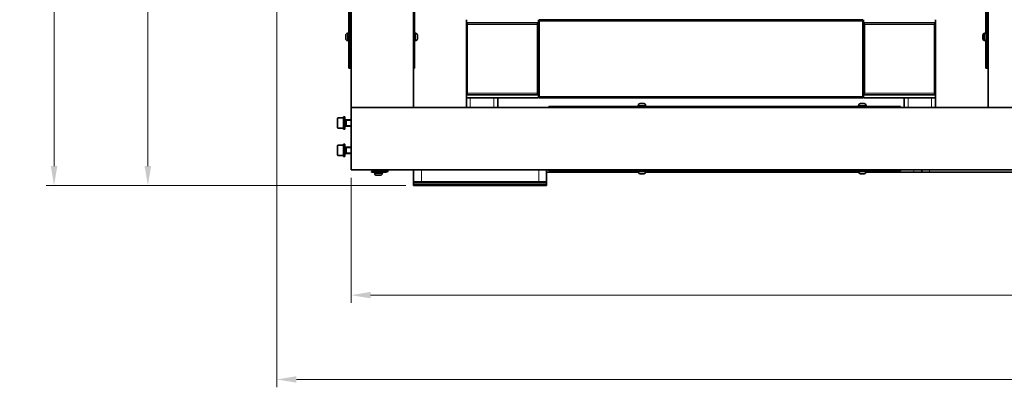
# Model space of a CAD drawing. Header units: millimetres. Extents: x 0 to 5940, y 0 to 4200.
# Tile 6 of 49: x 1509 to 2768, y 963 to 1433. Entities that reach past the tile are written whole.
import ezdxf

# ---------------------------------------------------------------- set-up
doc = ezdxf.new("R2010")
doc.units = ezdxf.units.MM
doc.header["$LTSCALE"] = 10
for name, color, linetype, lineweight, true_color in [('Filettatura(ISO)', 3, 'Continuous', 9, 0x00ff00), ('Quote(ISO)', 7, 'Continuous', 25, 0x80ff00), ('Spigoli tangenti visibili(ISO)', 7, 'Continuous', 15, 0x00803f)]:
    doc.layers.add(name, color=color, linetype=linetype, lineweight=lineweight, true_color=true_color)
doc.layers.add('Spigoli visibili(ISO)', color=7, linetype='Continuous', lineweight=35)
doc.styles.add('Corrente-BSI', font='arial.ttf')
doc.dimstyles.new('DEFAULT-ISO', dxfattribs={"dimscale": 10, "dimtxt": 3.5, "dimasz": 2.5, "dimexe": 1, "dimexo": 1, "dimgap": 0.762, "dimtad": 1, "dimtoh": 1, "dimrnd": 1e-08, "dimtxsty": 'Corrente-BSI', "dimcen": 0.09, "dimdle": 10, "dimclrd": 7, "dimclre": 7, "dimclrt": 7, "dimazin": 2, "dimtfac": 0.571429, "dimtmove": 0, "dimatfit": 3, "dimfxl": 1, "dimtolj": 1, "dimlwd": 5, "dimlwe": 5, "dimarcsym": 0})

# ---------------------------------------------------------------- blocks, each defined once
blk = doc.blocks.new('*D15')
at = {"layer": 'Defpoints', "color": 0, "linetype": 'Continuous', "transparency": 16777216}
for p in [(1877.7, 3226), (1552.7, 1221), (2012.7, 1221)]:
    blk.add_point(p, dxfattribs=at)
at = {"layer": 'Quote(ISO)', "color": 7, "linetype": 'Continuous', "lineweight": 5, "transparency": 16777216}
for p, q in [((1867.7, 3226), (1542.7, 3226)), ((1552.7, 3201), (1552.7, 1246)), ((2002.7, 1221), (1542.7, 1221))]:
    blk.add_line(p, q, dxfattribs=at)
at = {"layer": 'Quote(ISO)', "color": 7, "linetype": 'Continuous', "transparency": 16777216}
for points in [[(1548.5, 3201), (1556.9, 3201), (1552.7, 3226)], [(1548.5, 1246), (1556.9, 1246), (1552.7, 1221)]]:
    blk.add_solid(points, dxfattribs=at)
at = {"layer": 'Quote(ISO)', "color": 7, "linetype": 'Continuous', "lineweight": 9, "transparency": 16777216, "insert": (1509.3, 2170.8), "char_height": 35, "attachment_point": 1, "rotation": 90, "style": 'Corrente-BSI'}
blk.add_mtext('\\A1;2005', dxfattribs=at)
blk = doc.blocks.new('*D17')
at = {"layer": 'Defpoints', "color": 0, "linetype": 'Continuous', "transparency": 16777216}
for p in [(1932.7, 1241), (3882.7, 1241), (1932.7, 1081)]:
    blk.add_point(p, dxfattribs=at)
at = {"layer": 'Quote(ISO)', "color": 7, "linetype": 'Continuous', "lineweight": 5, "transparency": 16777216}
for p, q in [((1932.7, 1231), (1932.7, 1071)), ((3882.7, 1231), (3882.7, 1071)), ((3857.7, 1081), (1957.7, 1081))]:
    blk.add_line(p, q, dxfattribs=at)
at = {"layer": 'Quote(ISO)', "color": 7, "linetype": 'Continuous', "transparency": 16777216}
for points in [[(1957.7, 1085.1), (1957.7, 1076.8), (1932.7, 1081)], [(3857.7, 1085.1), (3857.7, 1076.8), (3882.7, 1081)]]:
    blk.add_solid(points, dxfattribs=at)
at = {"layer": 'Quote(ISO)', "color": 7, "linetype": 'Continuous', "lineweight": 9, "transparency": 16777216, "insert": (2857.1, 1124.3), "char_height": 35, "attachment_point": 1, "style": 'Corrente-BSI'}
blk.add_mtext('\\A1;1950', dxfattribs=at)
blk = doc.blocks.new('*D18')
at = {"layer": 'Defpoints', "color": 0, "linetype": 'Continuous', "transparency": 16777216}
for p in [(1837.7, 3186), (4055.3, 1493.2), (1837.7, 973.2)]:
    blk.add_point(p, dxfattribs=at)
at = {"layer": 'Quote(ISO)', "color": 7, "linetype": 'Continuous', "lineweight": 5, "transparency": 16777216}
for p, q in [((1837.7, 3176), (1837.7, 963.2)), ((4055.3, 1483.2), (4055.3, 963.2)), ((4030.3, 973.2), (1862.7, 973.2))]:
    blk.add_line(p, q, dxfattribs=at)
at = {"layer": 'Quote(ISO)', "color": 7, "linetype": 'Continuous', "transparency": 16777216}
for points in [[(1862.7, 977.4), (1862.7, 969.1), (1837.7, 973.2)], [(4030.3, 977.4), (4030.3, 969.1), (4055.3, 973.2)]]:
    blk.add_solid(points, dxfattribs=at)
at = {"layer": 'Quote(ISO)', "color": 7, "linetype": 'Continuous', "lineweight": 9, "transparency": 16777216, "insert": (2893.9, 1016.6), "char_height": 35, "attachment_point": 1, "style": 'Corrente-BSI'}
blk.add_mtext('\\A1;2218', dxfattribs=at)
blk = doc.blocks.new('*D21')
at = {"layer": 'Defpoints', "color": 0, "linetype": 'Continuous', "transparency": 16777216}
for p in [(1672.7, 2408), (1772.7, 2408), (2012.7, 1221)]:
    blk.add_point(p, dxfattribs=at)
at = {"layer": 'Quote(ISO)', "color": 7, "linetype": 'Continuous', "lineweight": 5, "transparency": 16777216}
for p, q in [((1762.7, 2408), (1662.7, 2408)), ((1672.7, 1246), (1672.7, 2383)), ((2002.7, 1221), (1662.7, 1221))]:
    blk.add_line(p, q, dxfattribs=at)
at = {"layer": 'Quote(ISO)', "color": 7, "linetype": 'Continuous', "transparency": 16777216}
for points in [[(1668.5, 2383), (1676.9, 2383), (1672.7, 2408)], [(1668.5, 1246), (1676.9, 1246), (1672.7, 1221)]]:
    blk.add_solid(points, dxfattribs=at)
at = {"layer": 'Quote(ISO)', "color": 7, "linetype": 'Continuous', "lineweight": 9, "transparency": 16777216, "insert": (1629.3, 1634.7), "char_height": 35, "attachment_point": 1, "rotation": 90, "style": 'Corrente-BSI'}
blk.add_mtext('\\A1;\\fArial|b0|i0;1187 - Pass Line', dxfattribs=at)

msp = doc.modelspace()

# ---------------------------------------------------------------- linework, layer by layer
at = {"layer": 'Filettatura(ISO)'}
for p, q in [((1932.703, 1412.991), (1931.103, 1412.991)), ((1931.103, 1408.948), (1932.703, 1408.948)), ((1932.703, 1304.226), (1926.228, 1304.226)), ((1926.228, 1297.714), (1932.703, 1297.714)), ((1932.703, 1269.226), (1926.228, 1269.226)), ((1926.228, 1262.714), (1932.703, 1262.714)), ((1965.681, 1240.97), (1965.681, 1239.37)), ((1969.724, 1239.37), (1969.724, 1240.97))]:
    msp.add_line(p, q, dxfattribs=at)
at = {"layer": 'Spigoli tangenti visibili(ISO)'}
for p, q in [((1931.703, 1828.47), (1931.703, 1413.47)), ((2172.203, 1429.47), (2080.203, 1429.47)), ((2172.152, 1428.464), (2080.254, 1428.464)), ((2081.703, 1427.015), (2081.703, 1338.925)), ((2170.703, 1427.015), (2081.703, 1427.015)), ((2170.703, 1427.015), (2170.703, 1338.925)), ((2587.203, 1430.945), (2173.203, 1430.945)), ((2588.203, 1429.47), (2680.203, 1429.47)), ((2588.254, 1428.464), (2680.152, 1428.464)), ((2589.703, 1427.015), (2678.703, 1427.015)), ((2589.703, 1427.015), (2589.703, 1338.925)), ((2678.703, 1427.015), (2678.703, 1338.925)), ((1928.323, 1415.72), (1928.323, 1406.22)), ((2015.083, 1406.22), (2015.083, 1415.72)), ((2743.323, 1415.72), (2743.323, 1414.621)), ((2745.323, 1415.72), (2745.323, 1406.22)), ((1931.703, 1408.47), (1931.703, 1370.97)), ((2743.323, 1407.318), (2743.323, 1406.22)), ((1930.703, 1372.97), (1929.703, 1372.97)), ((2013.703, 1372.97), (2012.703, 1372.97)), ((2747.703, 1372.97), (2746.703, 1372.97)), ((2172.203, 1336.47), (2080.203, 1336.47)), ((2172.152, 1337.476), (2080.254, 1337.476)), ((2170.703, 1338.925), (2081.703, 1338.925)), ((2588.203, 1336.47), (2680.203, 1336.47)), ((2588.254, 1337.476), (2680.152, 1337.476)), ((2589.703, 1338.925), (2678.703, 1338.925)), ((2085.203, 1320.97), (2085.203, 1332.97)), ((2115.203, 1332.97), (2115.203, 1320.97)), ((2587.203, 1334.995), (2173.203, 1334.995)), ((2309.453, 1323.35), (2299.953, 1323.35)), ((2591.453, 1323.35), (2581.953, 1323.35)), ((2645.203, 1320.97), (2645.203, 1332.97)), ((2675.203, 1332.97), (2675.203, 1320.97)), ((2187.703, 1320.97), (2187.703, 1321.97)), ((2633.703, 1321.97), (2633.703, 1320.97)), ((1915.903, 1307.47), (1915.903, 1294.47)), ((1915.903, 1272.47), (1915.903, 1259.47)), ((1960.703, 1237.97), (1960.703, 1238.97)), ((1962.953, 1236.59), (1972.453, 1236.59)), ((1977.703, 1237.97), (1977.703, 1238.97)), ((1978.703, 1239.97), (1979.703, 1239.97)), ((2022.703, 1225.97), (2022.703, 1240.97)), ((2172.703, 1240.97), (2172.703, 1225.97)), ((2187.703, 1239.97), (2187.703, 1240.97)), ((2192.703, 1237.97), (2192.703, 1239.97)), ((2299.953, 1238.59), (2309.453, 1238.59)), ((2581.953, 1238.59), (2591.453, 1238.59)), ((2633.703, 1240.97), (2633.703, 1239.97)), ((2652.703, 1240.97), (2652.703, 1237.97)), ((2672.703, 1237.97), (2672.703, 1240.97)), ((2012.703, 1224.97), (2182.703, 1224.97))]:
    msp.add_line(p, q, dxfattribs=at)
at = {"layer": 'Spigoli visibili(ISO)'}
for p, q in [((1932.703, 3145.97), (1932.703, 1320.97)), ((2012.703, 3145.97), (2012.703, 1320.97)), ((2747.703, 3145.97), (2747.703, 1320.97)), ((1929.703, 1938.97), (1929.703, 1372.97)), ((1930.703, 1938.97), (1930.703, 1372.97)), ((2013.703, 1372.97), (2013.703, 1938.97)), ((2746.703, 1938.97), (2746.703, 1372.97)), ((2744.703, 1415.637), (2744.703, 1826.302)), ((2080.203, 1429.47), (2080.203, 1432.97)), ((2080.203, 1429.47), (2080.203, 1428.97)), ((2080.203, 1428.97), (2080.203, 1428.568)), ((2172.203, 1428.97), (2080.203, 1428.97)), ((2080.203, 1428.568), (2080.203, 1337.372)), ((2080.254, 1428.464), (2081.703, 1427.015)), ((2170.703, 1427.015), (2172.152, 1428.464)), ((2172.203, 1429.47), (2172.203, 1432.97)), ((2172.203, 1429.47), (2172.203, 1428.97)), ((2172.203, 1428.97), (2172.203, 1428.568)), ((2172.203, 1428.568), (2172.203, 1337.372)), ((2173.203, 1430.945), (2173.203, 1432.97)), ((2587.203, 1432.97), (2173.203, 1432.97)), ((2173.203, 1430.945), (2173.203, 1334.995)), ((2587.203, 1430.945), (2587.203, 1432.97)), ((2587.203, 1430.945), (2587.203, 1334.995)), ((2588.203, 1432.97), (2588.203, 1429.47)), ((2588.203, 1428.97), (2588.203, 1429.47)), ((2588.203, 1428.97), (2680.203, 1428.97)), ((2588.203, 1428.568), (2588.203, 1428.97)), ((2588.203, 1428.568), (2588.203, 1337.372)), ((2588.254, 1428.464), (2589.703, 1427.015)), ((2678.703, 1427.015), (2680.152, 1428.464)), ((2680.203, 1432.97), (2680.203, 1429.47)), ((2680.203, 1428.97), (2680.203, 1429.47)), ((2680.203, 1428.568), (2680.203, 1428.97)), ((2680.203, 1428.568), (2680.203, 1337.372)), ((1925.953, 1408.59), (1925.953, 1413.35)), ((1928.323, 1415.72), (1928.703, 1415.72)), ((1928.703, 1415.97), (1928.703, 1405.97)), ((1928.703, 1415.97), (1929.703, 1415.97)), ((1930.703, 1413.47), (1932.703, 1413.47)), ((1931.103, 1408.47), (1931.103, 1413.47)), ((2014.703, 1415.97), (2013.703, 1415.97)), ((2014.703, 1405.97), (2014.703, 1415.97)), ((2015.083, 1415.72), (2014.703, 1415.72)), ((2017.453, 1413.35), (2017.453, 1408.59)), ((2740.953, 1408.59), (2740.953, 1413.35)), ((2742.953, 1408.59), (2742.953, 1413.35)), ((2743.323, 1415.72), (2743.703, 1415.72)), ((2743.703, 1415.97), (2743.703, 1415.08)), ((2743.703, 1415.97), (2744.703, 1415.97)), ((2745.323, 1415.72), (2745.703, 1415.72)), ((2745.703, 1415.97), (2745.703, 1405.97)), ((2745.703, 1415.97), (2746.703, 1415.97)), ((1928.323, 1406.22), (1928.703, 1406.22)), ((1928.703, 1405.97), (1929.703, 1405.97)), ((1930.703, 1408.47), (1932.703, 1408.47)), ((2014.703, 1405.97), (2013.703, 1405.97)), ((2015.083, 1406.22), (2014.703, 1406.22)), ((2743.323, 1406.22), (2743.703, 1406.22)), ((2743.703, 1406.86), (2743.703, 1405.97)), ((2743.703, 1405.97), (2744.703, 1405.97)), ((2744.703, 1370.97), (2744.703, 1406.302)), ((2745.323, 1406.22), (2745.703, 1406.22)), ((2745.703, 1405.97), (2746.703, 1405.97)), ((1929.703, 1370.97), (1929.703, 1372.97)), ((1930.703, 1372.97), (1930.703, 1370.97)), ((2013.703, 1372.97), (2013.703, 1370.97)), ((2746.703, 1370.97), (2746.703, 1372.97)), ((1929.703, 1370.97), (1930.703, 1370.97)), ((1931.703, 1370.97), (1930.703, 1370.97)), ((1932.703, 1370.97), (1931.703, 1370.97)), ((2012.703, 1370.97), (2013.703, 1370.97)), ((2744.703, 1370.97), (2746.703, 1370.97)), ((2746.703, 1370.97), (2747.703, 1370.97)), ((2080.203, 1337.372), (2080.203, 1336.97)), ((2172.203, 1336.97), (2080.203, 1336.97)), ((2080.203, 1336.97), (2080.203, 1336.47)), ((2080.203, 1332.97), (2080.203, 1336.47)), ((2080.254, 1337.476), (2081.703, 1338.925)), ((2170.703, 1338.925), (2172.152, 1337.476)), ((2172.203, 1337.372), (2172.203, 1336.97)), ((2172.203, 1336.97), (2172.203, 1336.47)), ((2172.203, 1332.97), (2172.203, 1336.47)), ((2588.203, 1336.97), (2588.203, 1337.372)), ((2588.203, 1336.47), (2588.203, 1336.97)), ((2588.203, 1336.97), (2680.203, 1336.97)), ((2588.203, 1336.47), (2588.203, 1332.97)), ((2588.254, 1337.476), (2589.703, 1338.925)), ((2678.703, 1338.925), (2680.152, 1337.476)), ((2680.203, 1336.97), (2680.203, 1337.372)), ((2680.203, 1336.47), (2680.203, 1336.97)), ((2680.203, 1336.47), (2680.203, 1332.97)), ((2080.203, 1332.97), (2085.203, 1332.97)), ((2080.203, 1332.97), (2080.203, 1320.97)), ((2085.203, 1332.97), (2115.203, 1332.97)), ((2115.203, 1332.97), (2120.203, 1332.97)), ((2120.203, 1320.97), (2120.203, 1332.97)), ((2172.203, 1332.97), (2120.203, 1332.97)), ((2173.203, 1332.97), (2173.203, 1334.995)), ((2587.203, 1332.97), (2173.203, 1332.97)), ((2309.703, 1322.97), (2299.703, 1322.97)), ((2299.703, 1322.97), (2299.703, 1321.97)), ((2299.953, 1323.35), (2299.953, 1322.97)), ((2302.323, 1325.72), (2307.083, 1325.72)), ((2309.453, 1323.35), (2309.453, 1322.97)), ((2309.703, 1322.97), (2309.703, 1321.97)), ((2591.703, 1322.97), (2581.703, 1322.97)), ((2581.703, 1322.97), (2581.703, 1321.97)), ((2581.953, 1323.35), (2581.953, 1322.97)), ((2584.323, 1325.72), (2589.083, 1325.72)), ((2587.203, 1332.97), (2587.203, 1334.995)), ((2588.203, 1332.97), (2640.203, 1332.97)), ((2591.453, 1323.35), (2591.453, 1322.97)), ((2591.703, 1322.97), (2591.703, 1321.97)), ((2640.203, 1332.97), (2645.203, 1332.97)), ((2640.203, 1332.97), (2640.203, 1320.97)), ((2645.203, 1332.97), (2675.203, 1332.97)), ((2675.203, 1332.97), (2680.203, 1332.97)), ((2680.203, 1320.97), (2680.203, 1332.97)), ((1932.703, 1240.97), (1932.703, 1320.97)), ((3882.703, 1320.97), (1932.703, 1320.97)), ((2012.703, 1320.97), (1932.703, 1320.97)), ((2115.203, 1320.97), (2085.203, 1320.97)), ((2185.703, 1321.97), (2187.703, 1321.97)), ((2185.703, 1321.97), (2185.703, 1320.97)), ((2633.703, 1321.97), (2187.703, 1321.97)), ((2633.703, 1321.97), (2635.703, 1321.97)), ((2635.703, 1320.97), (2635.703, 1321.97)), ((2675.203, 1320.97), (2645.203, 1320.97)), ((2827.703, 1320.97), (2747.703, 1320.97)), ((1915.103, 1295.27), (1915.103, 1306.67)), ((1915.903, 1307.47), (1923.103, 1307.47)), ((1923.103, 1292.97), (1923.103, 1308.97)), ((1924.703, 1308.97), (1923.103, 1308.97)), ((1924.703, 1292.97), (1924.703, 1308.97)), ((1924.703, 1304.97), (1932.703, 1304.97)), ((1926.228, 1296.97), (1926.228, 1304.97)), ((1915.903, 1294.47), (1923.103, 1294.47)), ((1924.703, 1292.97), (1923.103, 1292.97)), ((1924.703, 1296.97), (1932.703, 1296.97)), ((1915.903, 1272.47), (1923.103, 1272.47)), ((1923.103, 1257.97), (1923.103, 1273.97)), ((1924.703, 1273.97), (1923.103, 1273.97)), ((1924.703, 1257.97), (1924.703, 1273.97)), ((1915.103, 1260.27), (1915.103, 1271.67)), ((1924.703, 1269.97), (1932.703, 1269.97)), ((1924.703, 1261.97), (1932.703, 1261.97)), ((1926.228, 1261.97), (1926.228, 1269.97)), ((1915.903, 1259.47), (1923.103, 1259.47)), ((1924.703, 1257.97), (1923.103, 1257.97)), ((3882.703, 1240.97), (1932.703, 1240.97)), ((1958.703, 1238.97), (1960.703, 1238.97)), ((1958.703, 1238.97), (1958.703, 1237.97)), ((1960.703, 1237.97), (1958.703, 1237.97)), ((1977.703, 1238.97), (1960.703, 1238.97)), ((1960.703, 1237.97), (1977.703, 1237.97)), ((1962.703, 1236.97), (1962.703, 1237.97)), ((1962.703, 1236.97), (1972.703, 1236.97)), ((1962.953, 1236.59), (1962.953, 1236.97)), ((1965.203, 1238.97), (1965.203, 1240.97)), ((1970.203, 1239.37), (1965.203, 1239.37)), ((1970.203, 1238.97), (1970.203, 1240.97)), ((1972.453, 1236.59), (1972.453, 1236.97)), ((1972.703, 1236.97), (1972.703, 1237.97)), ((1978.703, 1240.97), (1978.703, 1239.97)), ((1979.703, 1239.97), (1979.703, 1240.97)), ((2012.703, 1240.97), (2012.703, 1225.97)), ((2022.703, 1240.97), (2172.703, 1240.97)), ((2182.703, 1225.97), (2182.703, 1240.97)), ((2192.703, 1237.97), (2182.703, 1237.97)), ((2185.703, 1240.97), (2185.703, 1239.97)), ((2187.703, 1239.97), (2185.703, 1239.97)), ((2187.703, 1239.97), (2633.703, 1239.97)), ((2300.035, 1237.97), (2192.703, 1237.97)), ((2299.703, 1238.97), (2299.703, 1239.97)), ((2299.703, 1238.97), (2309.703, 1238.97)), ((2299.953, 1238.59), (2299.953, 1238.97)), ((2307.083, 1236.22), (2302.323, 1236.22)), ((2582.035, 1237.97), (2309.37, 1237.97)), ((2309.453, 1238.59), (2309.453, 1238.97)), ((2309.703, 1238.97), (2309.703, 1239.97)), ((2581.703, 1238.97), (2581.703, 1239.97)), ((2581.703, 1238.97), (2591.703, 1238.97)), ((2581.953, 1238.59), (2581.953, 1238.97)), ((2589.083, 1236.22), (2584.323, 1236.22)), ((2652.703, 1237.97), (2591.37, 1237.97)), ((2591.453, 1238.59), (2591.453, 1238.97)), ((2591.703, 1238.97), (2591.703, 1239.97)), ((2635.703, 1239.97), (2633.703, 1239.97)), ((2635.703, 1239.97), (2635.703, 1240.97)), ((2652.703, 1237.97), (2662.703, 1237.97)), ((2662.703, 1240.97), (2662.703, 1237.97)), ((2672.703, 1237.97), (2662.703, 1237.97)), ((2915.703, 1240.97), (2672.703, 1240.97)), ((2672.703, 1237.97), (2915.703, 1237.97)), ((1970.083, 1234.22), (1965.323, 1234.22)), ((2012.703, 1225.97), (2012.703, 1224.97)), ((2022.703, 1225.97), (2012.703, 1225.97)), ((2012.703, 1222.97), (2012.703, 1224.97)), ((2012.703, 1220.97), (2012.703, 1222.97)), ((2182.703, 1222.97), (2012.703, 1222.97)), ((2022.703, 1225.97), (2172.703, 1225.97)), ((2182.703, 1225.97), (2172.703, 1225.97)), ((2182.703, 1224.97), (2182.703, 1225.97)), ((2182.703, 1224.97), (2182.703, 1222.97)), ((2182.703, 1222.97), (2182.703, 1220.97)), ((2182.703, 1220.97), (2012.703, 1220.97))]:
    msp.add_line(p, q, dxfattribs=at)
for centre, radius, start, end in [((1928.323, 1413.35), 2.37, 90, 180), ((2015.083, 1413.35), 2.37, 0, 90), ((2743.323, 1413.35), 2.37, 90, 180), ((2745.323, 1413.35), 2.37, 90, 180), ((1928.323, 1408.59), 2.37, 180, 270), ((2015.083, 1408.59), 2.37, 270, 0), ((2171.213, 1400.47), 2.5, 37.238721, 66.664085), ((2171.213, 1400.47), 2.5, 293.335915, 322.761279), ((2589.193, 1400.47), 2.5, 113.335915, 142.761279), ((2589.193, 1400.47), 2.5, 217.238721, 246.664085), ((2743.323, 1408.59), 2.37, 180, 270), ((2745.323, 1408.59), 2.37, 180, 270), ((2171.213, 1365.47), 2.5, 37.238721, 66.664085), ((2171.213, 1365.47), 2.5, 293.335915, 322.761279), ((2589.193, 1365.47), 2.5, 113.335915, 142.761279), ((2589.193, 1365.47), 2.5, 217.238721, 246.664085), ((2302.323, 1323.35), 2.37, 90, 180), ((2307.083, 1323.35), 2.37, 0, 90), ((2584.323, 1323.35), 2.37, 90, 180), ((2589.083, 1323.35), 2.37, 0, 90), ((1915.903, 1306.67), 0.8, 90, 180), ((1915.903, 1295.27), 0.8, 180, 270), ((1915.903, 1271.67), 0.8, 90, 180), ((1915.903, 1260.27), 0.8, 180, 270), ((1965.323, 1236.59), 2.37, 180, 270), ((1970.083, 1236.59), 2.37, 270, 0), ((1977.703, 1239.97), 2, 270, 0), ((1977.703, 1239.97), 1, 270, 0), ((2302.323, 1238.59), 2.37, 180, 270), ((2307.083, 1238.59), 2.37, 270, 0), ((2584.323, 1238.59), 2.37, 180, 270), ((2589.083, 1238.59), 2.37, 270, 0)]:
    msp.add_arc(centre, radius, start, end, dxfattribs=at)
for centre, start_param, end_param in [((2081.703, 1428.568), 0, 0.26179939), ((2170.703, 1428.568), 2.87979327, 3.14159265), ((2589.703, 1428.568), 0, 0.26179939), ((2678.703, 1428.568), 2.87979327, 3.14159265), ((2081.703, 1337.372), 6.02138592, 6.28318531), ((2170.703, 1337.372), 3.14159265, 3.40339204), ((2589.703, 1337.372), 6.02138592, 6.28318531), ((2678.703, 1337.372), 3.14159265, 3.40339204)]:
    msp.add_ellipse(centre, major_axis=(-1.5, 0), ratio=0.26794919, start_param=start_param, end_param=end_param, dxfattribs=at)

# ---------------------------------------------------------------- dimensions: what is measured, and where the dimension line sits
at = {"layer": 'Quote(ISO)', "color": 7, "linetype": 'Continuous', "lineweight": 9}
for base, p1, p2, angle, override, picture, middle in [((1552.703, 1220.97), (1877.703, 3225.97), (2012.703, 1220.97), 90, {"dimgap": 0.762, "dimtoh": 0, "dimdec": 2, "dimtol": 0, "dimlim": 0, "dimtp": 0, "dimtm": 0, "dimtdec": 2, "dimtofl": 0, "dimatfit": 1}, '*D15', (1552.703, 2223.47)), ((1837.703, 973.22), (4055.303, 1493.22), (1837.703, 3185.97), 180, {"dimgap": 0.762, "dimtoh": 0, "dimdec": 0, "dimtol": 0, "dimlim": 0, "dimtp": 0, "dimtm": 0, "dimtdec": 0, "dimtofl": 0, "dimatfit": 1}, '*D18', (2946.503, 973.22)), ((1932.703, 1080.97), (3882.703, 1240.97), (1932.703, 1240.97), 180, {"dimgap": 0.762, "dimtoh": 0, "dimdec": 2, "dimtol": 0, "dimlim": 0, "dimtp": 0, "dimtm": 0, "dimtdec": 2, "dimtofl": 0, "dimatfit": 1}, '*D17', (2907.703, 1080.97))]:
    dim = msp.add_linear_dim(base=base, p1=p1, p2=p2, angle=angle, dimstyle='DEFAULT-ISO', override=override, dxfattribs=at)
    dim.commit()
    dim.dimension.update_dxf_attribs({"geometry": picture, "text_midpoint": middle, "dimtype": 160})
dim = msp.add_linear_dim(base=(1672.703, 2407.97), p1=(2012.703, 1220.97), p2=(1772.703, 2407.97), angle=90, text='\\fArial|b0|i0;<> - Pass Line', dimstyle='DEFAULT-ISO', override={"dimgap": 0.762, "dimtoh": 0, "dimdec": 2, "dimtol": 0, "dimlim": 0, "dimtp": 0, "dimtm": 0, "dimtdec": 2, "dimtofl": 0, "dimatfit": 1}, dxfattribs=at)
dim.commit()
dim.dimension.update_dxf_attribs({"geometry": '*D21', "text_midpoint": (1672.703, 1814.47), "dimtype": 160})

doc.saveas('drawing.dxf')
